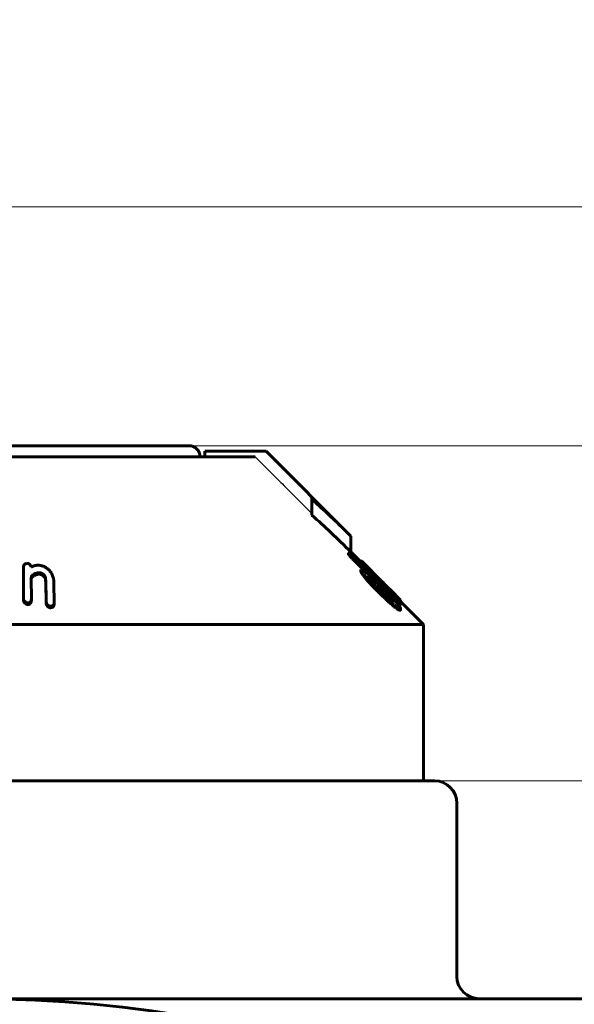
# Model space of a CAD drawing. Header units: millimetres. Extents: x 0 to 841, y 0 to 594.
# Tile 25 of 26: x 646 to 671, y 367 to 411. Entities that reach past the tile are written whole.
import ezdxf

# ---------------------------------------------------------------- set-up
doc = ezdxf.new("R2010")
doc.units = ezdxf.units.MM
for name, pattern in [('K5LT-1', [0]), ('K5LT_BASIC', [0]), ('K5LT_THIN', [0])]:
    doc.linetypes.add(name, pattern=pattern)
doc.layers.add('Системный слой', color=7, linetype='Continuous')
doc.layers.add('Системный слой (1)', color=7, linetype='Continuous', true_color=0x6c6c6c)
doc.styles.add('KDIMTEXTSTYLE', font='txt', dxfattribs={"width": 0.96, "oblique": 15, "height": 5})
doc.styles.add('KTEXTSTYLE', font='txt', dxfattribs={"width": 0.96, "height": 5})
doc.dimstyles.new('KDIMSTYLE (0.50)', dxfattribs={"dimtxt": 5, "dimasz": 1, "dimexe": 2, "dimexo": 0, "dimgap": 1, "dimtad": 1, "dimlfac": 2, "dimtxsty": 'KDIMTEXTSTYLE', "dimsah": 1, "dimcen": 0, "dimdle": 1, "dimadec": 0, "dimazin": 0, "dimtfac": 0.667, "dimtmove": 0, "dimatfit": 3, "dimfxl": 1, "dimtvp": 1, "dimtolj": 1, "dimtzin": 0, "dimarcsym": 0})

# ---------------------------------------------------------------- blocks, each defined once
blk = doc.blocks.new('U65')
at = {"layer": 'Системный слой (1)', "color": 150, "linetype": 'K5LT_BASIC', "lineweight": 60, "true_color": 0x0080ff}
for p, q in [((661.42, 386.635), (660.975, 387.081)), ((664.225, 383.831), (663.209, 384.846))]:
    blk.add_line(p, q, dxfattribs=at)
blk = doc.blocks.new('U70')
at = {"layer": 'Системный слой (1)', "color": 150, "linetype": 'K5LT_BASIC', "lineweight": 60, "true_color": 0x0080ff}
for p, q in [((646.663, 385.847), (646.669, 385.89)), ((646.669, 385.89), (646.685, 385.93)), ((646.685, 385.93), (646.718, 385.964))]:
    blk.add_line(p, q, dxfattribs=at)
blk = doc.blocks.new('U73')
at = {"layer": 'Системный слой (1)', "color": 150, "linetype": 'K5LT_BASIC', "lineweight": 60, "true_color": 0x0080ff}
for p, q in [((661.458, 386.668), (661.469, 386.656)), ((661.469, 386.656), (661.482, 386.644)), ((661.482, 386.644), (661.496, 386.63)), ((661.496, 386.63), (661.567, 386.559))]:
    blk.add_line(p, q, dxfattribs=at)
blk = doc.blocks.new('U74')
at = {"layer": 'Системный слой (1)', "color": 150, "linetype": 'K5LT_BASIC', "lineweight": 60, "true_color": 0x0080ff}
for p, q in [((662.981, 384.976), (663.096, 384.875)), ((663.096, 384.875), (663.18, 384.808)), ((663.18, 384.808), (663.209, 384.794))]:
    blk.add_line(p, q, dxfattribs=at)
blk = doc.blocks.new('U77')
at = {"layer": 'Системный слой (1)', "color": 150, "linetype": 'K5LT_BASIC', "lineweight": 60, "true_color": 0x0080ff}
for p, q in [((662.977, 385.147), (663.038, 385.087)), ((663.038, 385.087), (663.094, 385.031)), ((663.094, 385.031), (663.143, 384.983)), ((663.143, 384.983), (663.174, 384.952)), ((663.174, 384.952), (663.195, 384.93)), ((663.195, 384.93), (663.202, 384.922))]:
    blk.add_line(p, q, dxfattribs=at)
blk = doc.blocks.new('U78')
at = {"layer": 'Системный слой (1)', "color": 150, "linetype": 'K5LT_BASIC', "lineweight": 60, "true_color": 0x0080ff}
for p, q in [((661.066, 386.751), (661.274, 386.546)), ((661.274, 386.546), (661.483, 386.34)), ((661.483, 386.34), (661.691, 386.134)), ((661.954, 385.874), (662.202, 385.63)), ((662.202, 385.63), (662.449, 385.386)), ((662.449, 385.386), (662.696, 385.141)), ((662.965, 384.876), (663.016, 384.825))]:
    blk.add_line(p, q, dxfattribs=at)
blk = doc.blocks.new('U79')
at = {"layer": 'Системный слой (1)', "color": 150, "linetype": 'K5LT_BASIC', "lineweight": 60, "true_color": 0x0080ff}
for p, q in [((662.38, 385.746), (661.496, 386.63)), ((663.143, 384.983), (662.765, 385.361))]:
    blk.add_line(p, q, dxfattribs=at)
blk = doc.blocks.new('U80')
at = {"layer": 'Системный слой (1)', "color": 150, "linetype": 'K5LT_BASIC', "lineweight": 60, "true_color": 0x0080ff}
for p, q in [((662.447, 385.678), (662.482, 385.641)), ((662.482, 385.641), (662.538, 385.582)), ((662.538, 385.582), (662.636, 385.482))]:
    blk.add_line(p, q, dxfattribs=at)
blk = doc.blocks.new('U83')
at = {"layer": 'Системный слой (1)', "color": 150, "linetype": 'K5LT_BASIC', "lineweight": 60, "true_color": 0x0080ff}
for p, q in [((661.952, 386.171), (662.116, 386.008)), ((662.116, 386.008), (662.264, 385.861)), ((662.264, 385.861), (662.38, 385.746)), ((662.38, 385.746), (662.404, 385.722)), ((662.404, 385.722), (662.427, 385.699)), ((662.427, 385.699), (662.447, 385.678))]:
    blk.add_line(p, q, dxfattribs=at)
blk = doc.blocks.new('U84')
at = {"layer": 'Системный слой (1)', "color": 150, "linetype": 'K5LT_BASIC', "lineweight": 60, "true_color": 0x0080ff}
for p, q in [((661.502, 386.464), (661.559, 386.399)), ((661.559, 386.399), (661.621, 386.33)), ((661.621, 386.33), (661.688, 386.257))]:
    blk.add_line(p, q, dxfattribs=at)
blk = doc.blocks.new('U85')
at = {"layer": 'Системный слой (1)', "color": 150, "linetype": 'K5LT_BASIC', "lineweight": 60, "true_color": 0x0080ff}
for p, q in [((662.715, 385.016), (662.759, 384.965)), ((662.759, 384.965), (662.8, 384.915)), ((662.8, 384.915), (662.837, 384.869))]:
    blk.add_line(p, q, dxfattribs=at)
blk = doc.blocks.new('D10')
at = {"layer": 'Системный слой (1)'}
for points in [[(592.725, 401.859), (592.225, 402.517), (592.725, 403.175), (587.725, 402.517)], [(687.725, 401.859), (692.725, 402.517), (687.725, 403.175), (688.225, 402.517)]]:
    blk.add_hatch(color=7, dxfattribs=at).paths.add_polyline_path(points)
at = {"layer": 'Системный слой (1)', "color": 7, "linetype": 'K5LT_THIN', "lineweight": 18}
for p, q in [((587.725, 310.581), (587.725, 404.517)), ((692.725, 348.659), (692.725, 404.517)), ((587.725, 402.517), (592.725, 403.175)), ((592.725, 403.175), (592.225, 402.517)), ((688.225, 402.517), (687.725, 403.175)), ((687.725, 403.175), (692.725, 402.517)), ((592.725, 401.859), (587.725, 402.517)), ((692.725, 402.517), (587.725, 402.517)), ((592.225, 402.517), (592.725, 401.859)), ((692.725, 402.517), (687.725, 401.859)), ((687.725, 401.859), (688.225, 402.517))]:
    blk.add_line(p, q, dxfattribs=at)
blk.add_wipeout([(635.081, 403.517), (635.081, 410.899), (644.957, 410.899), (644.957, 403.517)]).dxf.layer = 'Системный слой (1)'
at = {"layer": 'Системный слой (1)', "color": 7, "insert": (635.081, 410.105), "char_height": 5, "attachment_point": 1, "style": 'KTEXTSTYLE'}
blk.add_mtext('\\fArial|b0|c204|p34;\\H5.0;\\W1.000;\\Q15;\\fGOST Type AU|b0|i0|c204|p34;\\Q15;\\W0.960;210', dxfattribs=at)
blk = doc.blocks.new('KDIMARROW_01')
at = {"layer": 'Системный слой'}
blk.add_hatch(color=0, dxfattribs=at).paths.add_polyline_path([(-5, -0.658), (0, 0), (-5, 0.658), (-4.5, 0)])
at = {"layer": 'Системный слой', "color": 0, "linetype": 'K5LT_THIN', "lineweight": 18}
for p, q in [((-4.5, 0), (-5, 0.658)), ((-5, 0.658), (0, 0)), ((0, 0), (-5, -0.658)), ((-5, -0.658), (-4.5, 0))]:
    blk.add_line(p, q, dxfattribs=at)
at = {"layer": 'Системный слой (1)', "color": 0, "linetype": 'K5LT_THIN', "lineweight": 18}
blk.add_line((644.225, 310.581), (643.725, 310.581), dxfattribs=at)
blk = doc.blocks.new('D14')
at = {"layer": 'Системный слой (1)'}
for points in [[(740.167, 371.831), (739.509, 376.831), (738.85, 371.831), (739.509, 372.331)], [(739.509, 249.331), (740.167, 254.331), (739.509, 253.831), (738.85, 254.331)]]:
    blk.add_hatch(color=7, dxfattribs=at).paths.add_polyline_path(points)
at = {"layer": 'Системный слой (1)', "color": 7, "linetype": 'K5LT_THIN', "lineweight": 18}
for p, q in [((649.551, 376.831), (741.509, 376.831)), ((738.85, 371.831), (739.509, 376.831)), ((739.509, 376.831), (740.167, 371.831)), ((739.509, 249.331), (739.509, 376.831)), ((739.509, 372.331), (738.85, 371.831)), ((740.167, 371.831), (739.509, 372.331)), ((739.509, 249.331), (738.85, 254.331)), ((738.85, 254.331), (739.509, 253.831)), ((739.509, 253.831), (740.167, 254.331)), ((740.167, 254.331), (739.509, 249.331)), ((676.883, 249.331), (741.509, 249.331))]:
    blk.add_line(p, q, dxfattribs=at)
blk.add_wipeout([(738.509, 307.805), (731.127, 307.805), (731.127, 317.934), (738.509, 317.934)]).dxf.layer = 'Системный слой (1)'
at = {"layer": 'Системный слой (1)', "color": 7, "insert": (731.921, 307.805), "char_height": 5, "attachment_point": 1, "rotation": 90, "style": 'KTEXTSTYLE'}
blk.add_mtext('\\fArial|b0|c204|p34;\\H5.0;\\W1.000;\\Q15;\\fGOST Type AU|b0|i0|c204|p34;\\Q15;\\W0.960;255', dxfattribs=at)
blk = doc.blocks.new('D15')
at = {"layer": 'Системный слой (1)'}
for points in [[(752.901, 386.831), (752.243, 391.831), (751.584, 386.831), (752.243, 387.331)], [(752.243, 249.331), (752.901, 254.331), (752.243, 253.831), (751.584, 254.331)]]:
    blk.add_hatch(color=7, dxfattribs=at).paths.add_polyline_path(points)
at = {"layer": 'Системный слой (1)', "color": 7, "linetype": 'K5LT_THIN', "lineweight": 18}
for p, q in [((648.996, 391.831), (754.243, 391.831)), ((751.584, 386.831), (752.243, 391.831)), ((752.243, 391.831), (752.901, 386.831)), ((752.243, 249.331), (752.243, 391.831)), ((752.243, 387.331), (751.584, 386.831)), ((752.901, 386.831), (752.243, 387.331)), ((752.243, 249.331), (751.584, 254.331)), ((751.584, 254.331), (752.243, 253.831)), ((752.243, 253.831), (752.901, 254.331)), ((752.901, 254.331), (752.243, 249.331)), ((673.967, 249.331), (754.243, 249.331))]:
    blk.add_line(p, q, dxfattribs=at)
blk.add_wipeout([(751.243, 315.107), (743.861, 315.107), (743.861, 325.617), (751.243, 325.617)]).dxf.layer = 'Системный слой (1)'
at = {"layer": 'Системный слой (1)', "color": 7, "insert": (744.655, 315.107), "char_height": 5, "attachment_point": 1, "rotation": 90, "style": 'KTEXTSTYLE'}
blk.add_mtext('\\fArial|b0|c204|p34;\\H5.0;\\W1.000;\\Q15;\\fGOST Type AU|b0|i0|c204|p34;\\Q15;\\W0.960;285', dxfattribs=at)

msp = doc.modelspace()

# ---------------------------------------------------------------- linework, layer by layer
at = {"layer": 'Системный слой (1)', "color": 150, "linetype": 'K5LT_BASIC', "lineweight": 60, "true_color": 0x0080ff}
for p, q in [((634.7246, 391.8306), (653.7246, 391.8306)), ((645.0996, 391.3306), (656.694, 391.3306)), ((654.4372, 391.3306), (654.4372, 391.5806)), ((657.1522, 391.5806), (654.4372, 391.5806)), ((657.1522, 391.5806), (657.1817, 391.5806)), ((660.9746, 387.7877), (657.1817, 391.5806)), ((659.2246, 389.436), (659.2246, 389.5122)), ((659.2246, 388.7289), (659.2246, 389.436)), ((660.9746, 387.0806), (660.9746, 387.7877)), ((660.8678, 386.9713), (660.8678, 387.0421)), ((646.4566, 386.5682), (646.5197, 386.5599)), ((661.4203, 386.5764), (661.4203, 386.6471)), ((661.4485, 386.6353), (661.4485, 386.6761)), ((661.4578, 386.6281), (661.4578, 386.6678)), ((661.5021, 386.4644), (661.5021, 386.5351)), ((661.5669, 386.5315), (661.5669, 386.5586)), ((646.3219, 384.9691), (646.3219, 386.4259)), ((646.663, 386.4171), (646.663, 386.407)), ((646.663, 386.407), (646.6818, 386.4044)), ((661.4288, 386.2721), (661.4288, 386.2934)), ((661.4288, 386.2014), (661.4288, 386.2721)), ((661.538, 386.0197), (661.538, 386.0905)), ((661.7886, 386.2666), (661.7886, 386.2915)), ((661.8534, 386.2562), (661.8534, 386.2698)), ((661.9523, 386.1709), (661.8534, 386.2698)), ((646.663, 385.9002), (646.6715, 384.9627)), ((646.7176, 385.9639), (646.7176, 386.0346)), ((647.2837, 385.9114), (647.2837, 385.9822)), ((647.6794, 385.6727), (647.6879, 384.7964)), ((661.7528, 385.9692), (661.7528, 385.9576)), ((661.7837, 385.8987), (661.7886, 385.8969)), ((661.7886, 385.8969), (661.7886, 385.9676)), ((661.8074, 386.0298), (661.8347, 386.0029)), ((661.9865, 385.7534), (661.9865, 385.8241)), ((662.3207, 385.794), (662.1041, 386.0095)), ((662.3292, 385.7851), (662.3736, 385.7412)), ((662.3736, 385.6613), (662.3736, 385.7259)), ((662.4469, 385.6678), (662.4469, 385.6784)), ((662.527, 385.5112), (662.527, 385.5712)), ((662.6362, 385.4887), (662.6362, 385.4891)), ((662.6362, 385.4771), (662.6362, 385.4887)), ((662.7897, 385.3211), (662.7897, 385.3333)), ((662.8408, 385.1153), (662.8408, 385.1745)), ((662.8681, 385.2085), (662.8681, 385.2017)), ((646.3219, 384.8984), (646.3219, 384.9691)), ((646.4294, 384.7439), (646.4294, 384.8146)), ((646.501, 384.7977), (646.4925, 384.7987)), ((646.501, 384.727), (646.4925, 384.728)), ((646.6715, 384.892), (646.6715, 384.9627)), ((647.3281, 384.8583), (647.3281, 385.0534)), ((647.3281, 384.7876), (647.3281, 384.8583)), ((647.6879, 384.7256), (647.6879, 384.7964)), ((662.6703, 385.1469), (662.6703, 385.1533)), ((662.6703, 385.0762), (662.6703, 385.1469)), ((662.7146, 385.0161), (662.7146, 385.0868)), ((662.8852, 384.8427), (662.8852, 384.8608)), ((662.9772, 385.128), (662.9772, 385.1472)), ((663.187, 384.6807), (663.187, 384.7514)), ((663.2024, 384.8791), (663.2024, 384.922)), ((663.2092, 384.7942), (663.2092, 384.865)), ((647.4986, 384.5826), (647.4986, 384.6533)), ((663.1103, 384.4897), (663.1103, 384.5604)), ((663.2007, 384.5621), (663.2007, 384.5445)), ((663.2007, 384.4738), (663.2007, 384.5445)), ((624.2246, 383.8306), (664.2246, 383.8306)), ((664.2246, 376.8306), (664.2246, 383.8306)), ((664.7246, 376.8306), (623.7246, 376.8306)), ((665.7246, 368.0806), (665.7246, 375.8306)), ((691.7246, 367.0806), (644.2246, 367.0806))]:
    msp.add_line(p, q, dxfattribs=at)
for centre, radius, start, end in [((653.7246, 391.3306), 0.5, 0, 90), ((644.0699, 368.0909), 18.6225, 80.59452, 80.90283), ((664.7246, 375.8306), 1, 0, 90), ((666.7246, 368.0806), 1, 180, 270), ((644.2246, 310.5806), 56.5, 285.64516, 254.35484)]:
    msp.add_arc(centre, radius, start, end, dxfattribs=at)
at = {"layer": 'Системный слой (1)', "color": 7, "linetype": 'K5LT-1'}
for points, knots in [([(656.694, 391.3306), (656.8538, 391.1711), (657.1929, 390.8328), (657.7081, 390.3188), (658.3918, 389.6365), (658.8963, 389.1329), (659.2246, 388.8051)], [0, 0, 0, 0, 1.2764085, 2.7073425, 4.1135239, 6.7363801, 6.7363801, 6.7363801, 6.7363801]), ([(659.2246, 389.5122), (658.6414, 390.0945), (657.9506, 390.784), (657.2597, 391.4733), (657.1522, 391.5806)], [0, 0, 0, 0, 1.6500225, 1.9540229, 1.9540229, 1.9540229, 1.9540229])]:
    msp.add_open_spline(points, degree=3, knots=knots, dxfattribs=at)
at = {"layer": 'Системный слой (1)', "color": 150, "linetype": 'K5LT_BASIC', "lineweight": 60, "true_color": 0x0080ff}
for points, knots in [([(660.9746, 387.7877), (660.7089, 388.0535), (660.2124, 388.5383), (659.6258, 389.0808), (659.3076, 389.3632), (659.2246, 389.436)], [0, 0, 0, 0, 2.7855029, 5.1645786, 6, 6, 6, 6]), ([(659.2246, 388.7289), (659.5174, 388.472), (660.1063, 387.9341), (660.6836, 387.3716), (660.9746, 387.0806)], [0, 0, 0, 0, 2.4574207, 5, 5, 5, 5]), ([(661.0383, 386.8998), (661.0222, 386.9157), (660.9956, 386.9417), (660.9668, 386.9686), (660.9449, 386.9886), (660.9267, 387.0045), (660.9073, 387.0203), (660.8939, 387.0301), (660.8781, 387.0401), (660.8711, 387.0423), (660.8678, 387.0421)], [0, 0, 0, 0, 2.4102427, 3.8586842, 4.27346, 5.7551801, 6.7459342, 7.7881906, 8.643919, 11, 11, 11, 11]), ([(660.8678, 387.0421), (660.8696, 387.0384), (660.8735, 387.0318), (660.8814, 387.0204), (660.8899, 387.0089), (660.9032, 386.9925), (660.9227, 386.9698), (660.9475, 386.9424), (660.9744, 386.914), (660.9991, 386.8885), (661.0291, 386.858), (661.0509, 386.8363), (661.0656, 386.8219)], [0, 0, 0, 0, 1.3669443, 2.0360384, 2.8550413, 3.8968097, 5.2304335, 6.8163858, 8.315983, 9.6602804, 10.7509618, 13, 13, 13, 13]), ([(660.8678, 386.9713), (660.8696, 386.9676), (660.8735, 386.9611), (660.8814, 386.9497), (660.8899, 386.9382), (660.9032, 386.9218), (660.9227, 386.8991), (660.9475, 386.8717), (660.9744, 386.8433), (660.9991, 386.8178), (661.0291, 386.7873), (661.0509, 386.7656), (661.0656, 386.7512)], [0, 0, 0, 0, 1.3669443, 2.0360384, 2.8550413, 3.8968097, 5.2304335, 6.8163858, 8.315983, 9.6602804, 10.7509618, 13, 13, 13, 13]), ([(646.4566, 386.5682), (646.4416, 386.5637), (646.4174, 386.5548), (646.3864, 386.5383), (646.363, 386.5209), (646.3453, 386.5014), (646.334, 386.4826), (646.3244, 386.4581), (646.3219, 386.4392), (646.3219, 386.4259)], [0, 0, 0, 0, 1.8987864, 3.1765227, 4.536252, 5.880962, 6.9823516, 7.873221, 10, 10, 10, 10]), ([(646.663, 386.4171), (646.6599, 386.4239), (646.6526, 386.4393), (646.6397, 386.4631), (646.6243, 386.4871), (646.6087, 386.507), (646.5939, 386.5224), (646.5797, 386.5346), (646.5644, 386.5449), (646.5487, 386.5526), (646.5337, 386.5575), (646.5243, 386.5593), (646.5197, 386.5599)], [0, 0, 0, 0, 1.538204, 3.5097981, 5.4598122, 7.1784757, 8.3489247, 9.4247727, 10.4931318, 11.5068311, 12.2817267, 13, 13, 13, 13]), ([(647.0143, 386.4792), (646.9895, 386.4831), (646.9441, 386.4856), (646.8847, 386.4791), (646.8446, 386.4702), (646.799, 386.4573), (646.746, 386.4372), (646.7024, 386.4156), (646.6818, 386.4044)], [0, 0, 0, 0, 1.7978939, 3.2920656, 4.4413558, 4.9525701, 7.0074752, 9, 9, 9, 9]), ([(662.1041, 386.0095), (662.0544, 386.0586), (661.9763, 386.1358), (661.8651, 386.2449), (661.7765, 386.3314), (661.6882, 386.4168), (661.6214, 386.4805), (661.5516, 386.5461), (661.4994, 386.5935), (661.4606, 386.6262), (661.4382, 386.6432), (661.4235, 386.6516), (661.4203, 386.6497), (661.4203, 386.6471)], [0, 0, 0, 0, 2.3041994, 3.5732845, 5.1408895, 6.4992998, 7.9175748, 8.598739, 10.4146974, 11.2459743, 11.9662883, 12.9834048, 14, 14, 14, 14]), ([(661.4203, 386.6471), (661.4203, 386.6443), (661.4252, 386.6338), (661.4503, 386.5984), (661.4807, 386.5609), (661.5021, 386.5351)], [0, 0, 0, 0, 1.6396316, 3.2938107, 6, 6, 6, 6]), ([(661.4203, 386.5764), (661.4203, 386.5736), (661.4252, 386.5631), (661.4503, 386.5277), (661.4807, 386.4901), (661.5021, 386.4644)], [0, 0, 0, 0, 1.6396316, 3.2938107, 6, 6, 6, 6]), ([(661.4485, 386.6761), (661.4485, 386.6763), (661.4488, 386.6762), (661.45, 386.6752), (661.4524, 386.6731), (661.4557, 386.6699), (661.4578, 386.6678)], [0, 0, 0, 0, 1.9138306, 3.0814677, 5.1334313, 7, 7, 7, 7]), ([(661.5021, 386.5351), (661.5378, 386.4942), (661.5993, 386.4249), (661.6997, 386.3147), (661.7943, 386.213), (661.8804, 386.1223), (662.0005, 385.9976), (662.1252, 385.8707), (662.2361, 385.7599), (662.2747, 385.7216)], [0, 0, 0, 0, 1.8605448, 2.9454116, 4.2951054, 5.6218828, 6.1757921, 8.6693788, 10, 10, 10, 10]), ([(661.5669, 386.5586), (661.5904, 386.5349), (661.6404, 386.4843), (661.7252, 386.3988), (661.7968, 386.3267), (661.8401, 386.2832), (661.8534, 386.2698)], [0, 0, 0, 0, 2.1452804, 4.1282448, 6.1211438, 7, 7, 7, 7]), ([(646.7176, 386.0346), (646.7408, 386.0513), (646.7797, 386.0767), (646.8337, 386.1046), (646.8688, 386.1194), (646.9001, 386.1303), (646.9333, 386.1396), (646.9738, 386.1465), (647.0163, 386.1484), (647.0441, 386.1461), (647.0586, 386.1438)], [0, 0, 0, 0, 2.8536107, 4.5038818, 5.7227521, 6.3411645, 7.4798588, 8.7429384, 9.8186248, 11, 11, 11, 11]), ([(646.7176, 385.9639), (646.7408, 385.9806), (646.7797, 386.006), (646.8337, 386.0339), (646.8688, 386.0487), (646.9001, 386.0596), (646.9333, 386.0689), (646.9738, 386.0758), (647.0163, 386.0777), (647.0441, 386.0754), (647.0586, 386.0731)], [0, 0, 0, 0, 2.8536107, 4.5038818, 5.7227521, 6.3411645, 7.4798588, 8.7429384, 9.8186248, 11, 11, 11, 11]), ([(647.0586, 386.1438), (647.0706, 386.1419), (647.0895, 386.1379), (647.1145, 386.1305), (647.1357, 386.1226), (647.1604, 386.1111), (647.1905, 386.093), (647.2213, 386.0677), (647.2468, 386.0397), (647.2675, 386.0111), (647.2784, 385.9924), (647.2837, 385.9822)], [0, 0, 0, 0, 1.3544825, 2.1592933, 2.9373344, 3.9324359, 5.3195824, 7.1244766, 8.9224728, 10.3295762, 12, 12, 12, 12]), ([(647.0586, 386.0731), (647.0706, 386.0712), (647.0895, 386.0672), (647.1145, 386.0598), (647.1357, 386.0519), (647.1604, 386.0404), (647.1905, 386.0223), (647.2213, 385.997), (647.2468, 385.969), (647.2675, 385.9403), (647.2784, 385.9217), (647.2837, 385.9114)], [0, 0, 0, 0, 1.3544825, 2.1592933, 2.9373344, 3.9324359, 5.3195824, 7.1244766, 8.9224728, 10.3295762, 12, 12, 12, 12]), ([(647.5719, 386.1351), (647.5462, 386.1691), (647.5071, 386.217), (647.4467, 386.2795), (647.403, 386.3194), (647.3602, 386.3531), (647.3232, 386.3789), (647.2851, 386.4021), (647.2375, 386.4264), (647.1799, 386.4487), (647.136, 386.4593), (647.1132, 386.463)], [0, 0, 0, 0, 2.9600325, 4.1601602, 5.6963876, 6.7640648, 7.5731783, 8.4583092, 9.4545203, 10.7064716, 12, 12, 12, 12]), ([(647.6794, 385.6727), (647.6794, 385.7178), (647.675, 385.7893), (647.6586, 385.8871), (647.6313, 385.9965), (647.5993, 386.0791), (647.5719, 386.1351)], [0, 0, 0, 0, 2.0575993, 3.2374437, 4.4149882, 7, 7, 7, 7]), ([(661.5465, 386.2458), (661.5363, 386.2528), (661.5159, 386.2662), (661.4885, 386.2819), (661.4619, 386.2939), (661.4413, 386.2984), (661.432, 386.2957), (661.4288, 386.2934)], [0, 0, 0, 0, 1.3186597, 2.7736941, 4.2539563, 6.2866162, 8, 8, 8, 8]), ([(661.4288, 386.2721), (661.4288, 386.265), (661.4352, 386.2463), (661.4541, 386.2122), (661.4752, 386.1789), (661.5018, 386.1399), (661.5241, 386.1092), (661.538, 386.0905)], [0, 0, 0, 0, 1.9827356, 3.5761928, 4.7544737, 6.0622076, 8, 8, 8, 8]), ([(661.4288, 386.2014), (661.4288, 386.1943), (661.4352, 386.1756), (661.4541, 386.1415), (661.4752, 386.1082), (661.5018, 386.0692), (661.5241, 386.0385), (661.538, 386.0197)], [0, 0, 0, 0, 1.9827356, 3.5761928, 4.7544737, 6.0622076, 8, 8, 8, 8]), ([(661.538, 386.0905), (661.567, 386.0533), (661.6273, 385.978), (661.7247, 385.8623), (661.824, 385.7497), (661.9218, 385.6431), (662.0211, 385.5383), (662.1377, 385.4192), (662.2242, 385.3338), (662.2747, 385.2849)], [0, 0, 0, 0, 1.5432266, 3.0319988, 4.4387895, 5.7176422, 6.9075613, 8.2131176, 10, 10, 10, 10]), ([(661.8074, 386.0298), (661.7899, 386.0469), (661.7608, 386.0742), (661.7217, 386.1084), (661.6777, 386.1455), (661.6329, 386.1812), (661.5856, 386.2172), (661.5596, 386.2363), (661.5465, 386.2458)], [0, 0, 0, 0, 1.5841311, 2.666265, 3.6956876, 5.9583762, 7.4277837, 9, 9, 9, 9]), ([(661.7886, 386.2915), (661.7802, 386.2984), (661.7703, 386.3063), (661.7571, 386.3153), (661.7528, 386.317), (661.7528, 386.3149)], [0, 0, 0, 0, 2.5325758, 3.315467, 6, 6, 6, 6]), ([(662.1041, 385.9315), (662.0713, 385.9653), (662.009, 386.0296), (661.9384, 386.1035), (661.8853, 386.1599), (661.8507, 386.1972), (661.8196, 386.2313), (661.7942, 386.26), (661.7763, 386.281), (661.7632, 386.2974), (661.755, 386.3088), (661.7528, 386.3136), (661.7528, 386.3149)], [0, 0, 0, 0, 2.7811699, 5.2659846, 6.201487, 7.685424, 8.6266097, 9.4971986, 10.6965239, 11.1940543, 12.0346832, 13, 13, 13, 13]), ([(662.3736, 385.7259), (662.3256, 385.7738), (662.2409, 385.8582), (662.1386, 385.9591), (662.0707, 386.0256), (662.0247, 386.0703), (661.9812, 386.1124), (661.9259, 386.1654), (661.8572, 386.23), (661.8108, 386.2721), (661.7886, 386.2915)], [0, 0, 0, 0, 2.5149734, 4.4020607, 5.360005, 6.1275555, 6.8813765, 7.7551929, 9.2497378, 11, 11, 11, 11]), ([(646.663, 385.9002), (646.663, 385.9141), (646.6643, 385.9371), (646.6707, 385.9679), (646.6832, 386.0009), (646.7004, 386.0232), (646.7176, 386.0346)], [0, 0, 0, 0, 1.9951227, 3.2817812, 4.5130317, 7, 7, 7, 7]), ([(647.2837, 385.9822), (647.2845, 385.982), (647.2855, 385.9815), (647.2867, 385.9807), (647.2875, 385.9798), (647.2886, 385.9785), (647.29, 385.9763), (647.2919, 385.9725), (647.2942, 385.966), (647.2969, 385.9563), (647.2997, 385.9433), (647.3024, 385.9269), (647.3054, 385.9043), (647.3087, 385.874), (647.3119, 385.8348), (647.3153, 385.7825), (647.319, 385.7067), (647.3224, 385.604), (647.325, 385.4857), (647.3266, 385.3709), (647.3278, 385.2279), (647.3281, 385.1241), (647.3281, 385.0534)], [0, 0, 0, 0, 0.041405, 0.0590229, 0.0825265, 0.1156433, 0.1665035, 0.2520173, 0.4052275, 0.6450512, 0.9691611, 1.3706123, 1.8547338, 2.6331064, 3.6120354, 4.7576647, 6.5001024, 9.2266544, 12.3751679, 15.2858702, 17.7458195, 23, 23, 23, 23]), ([(647.2837, 385.9114), (647.2845, 385.9113), (647.2855, 385.9108), (647.2867, 385.9099), (647.2875, 385.9091), (647.2886, 385.9078), (647.29, 385.9056), (647.2919, 385.9017), (647.2942, 385.8953), (647.2969, 385.8856), (647.2997, 385.8726), (647.3024, 385.8562), (647.3054, 385.8336), (647.3087, 385.8033), (647.3119, 385.764), (647.3153, 385.7118), (647.319, 385.636), (647.3224, 385.5333), (647.325, 385.4149), (647.3266, 385.3002), (647.3278, 385.1572), (647.3281, 385.0534), (647.3281, 384.9827)], [0, 0, 0, 0, 0.041405, 0.0590229, 0.0825265, 0.1156433, 0.1665035, 0.2520173, 0.4052275, 0.6450512, 0.9691611, 1.3706123, 1.8547338, 2.6331064, 3.6120354, 4.7576647, 6.5001024, 9.2266544, 12.3751679, 15.2858702, 17.7458195, 23, 23, 23, 23]), ([(661.538, 386.0197), (661.567, 385.9826), (661.6273, 385.9073), (661.7247, 385.7916), (661.824, 385.679), (661.9218, 385.5724), (662.0211, 385.4676), (662.1377, 385.3485), (662.2242, 385.2631), (662.2747, 385.2142)], [0, 0, 0, 0, 1.5432266, 3.0319988, 4.4387895, 5.7176422, 6.9075613, 8.2131176, 10, 10, 10, 10]), ([(661.7528, 385.9692), (661.7528, 385.971), (661.7542, 385.9739), (661.7594, 385.9753), (661.769, 385.9743), (661.7793, 385.9711), (661.7869, 385.9683), (661.7886, 385.9676)], [0, 0, 0, 0, 1.2906619, 2.9090602, 4.554237, 7.2384572, 8, 8, 8, 8]), ([(662.2559, 385.3837), (662.2164, 385.4237), (662.1543, 385.487), (662.0655, 385.5791), (661.9942, 385.6545), (661.9272, 385.7272), (661.8735, 385.7876), (661.8309, 385.8377), (661.8012, 385.8748), (661.7805, 385.903), (661.7664, 385.9241), (661.7556, 385.9439), (661.7528, 385.9536), (661.7528, 385.9576)], [0, 0, 0, 0, 2.6690982, 4.1568913, 6.0138288, 7.6328613, 9.0059634, 10.1002192, 11.1667572, 11.7789951, 12.4323095, 13.1228865, 14, 14, 14, 14]), ([(661.7886, 385.9676), (661.809, 385.9518), (661.8405, 385.9273), (661.8812, 385.8962), (661.9095, 385.8747), (661.9302, 385.8594), (661.9466, 385.8474), (661.9579, 385.8394), (661.967, 385.8333), (661.9734, 385.8292), (661.9785, 385.8261), (661.9833, 385.8237), (661.986, 385.823), (661.9865, 385.8238), (661.9865, 385.8241)], [0, 0, 0, 0, 4.137078, 6.3246857, 8.3044539, 10.0802216, 10.8113081, 12.0088777, 12.7070511, 13.085148, 13.6989956, 14.18806, 14.7431517, 15, 15, 15, 15]), ([(661.7886, 385.8969), (661.809, 385.881), (661.8405, 385.8566), (661.8812, 385.8254), (661.9095, 385.804), (661.9302, 385.7887), (661.9466, 385.7767), (661.9579, 385.7687), (661.967, 385.7626), (661.9734, 385.7585), (661.9785, 385.7554), (661.9833, 385.753), (661.986, 385.7523), (661.9865, 385.753), (661.9865, 385.7534)], [0, 0, 0, 0, 4.137078, 6.3246857, 8.3044539, 10.0802216, 10.8113081, 12.0088777, 12.7070511, 13.085148, 13.6989956, 14.18806, 14.7431517, 15, 15, 15, 15]), ([(661.9865, 385.8241), (661.9839, 385.8304), (661.9773, 385.8428), (661.9643, 385.8612), (661.9551, 385.8733), (661.9471, 385.8833), (661.9315, 385.902), (661.9085, 385.9276), (661.8742, 385.9635), (661.8498, 385.9881), (661.8347, 386.0029)], [0, 0, 0, 0, 2.3056784, 3.6848761, 4.0804537, 4.6848308, 5.5375168, 7.320978, 8.7345107, 11, 11, 11, 11]), ([(662.1041, 385.9315), (662.1301, 385.9047), (662.1865, 385.8473), (662.2443, 385.7895), (662.2747, 385.7593)], [0, 0, 0, 0, 2.3621305, 5, 5, 5, 5]), ([(662.2747, 385.7593), (662.3171, 385.717), (662.3739, 385.6608), (662.4736, 385.5629), (662.5368, 385.5015), (662.62, 385.4218), (662.6788, 385.3661), (662.7344, 385.3149), (662.7704, 385.2824), (662.7995, 385.2567), (662.8265, 385.2337), (662.8501, 385.2146), (662.8622, 385.2057), (662.8681, 385.2017)], [0, 0, 0, 0, 2.6385266, 3.4638838, 6.0906187, 6.5248976, 8.6683362, 9.8363143, 10.3492427, 11.3339122, 12.179061, 12.8853346, 14, 14, 14, 14]), ([(662.2747, 385.7216), (662.317, 385.6796), (662.405, 385.5926), (662.5182, 385.4821), (662.6659, 385.3394), (662.7669, 385.2435), (662.8408, 385.1745)], [0, 0, 0, 0, 1.5597279, 3.2306691, 4.1534661, 7, 7, 7, 7]), ([(662.3292, 385.7851), (662.3292, 385.7852), (662.329, 385.7855), (662.3278, 385.7868), (662.3259, 385.7888), (662.3233, 385.7914), (662.3215, 385.7932), (662.3207, 385.794)], [0, 0, 0, 0, 2.0348905, 3.1256634, 4.6975794, 6.4213497, 8, 8, 8, 8]), ([(663.0489, 385.0534), (662.9755, 385.1302), (662.8528, 385.2569), (662.6258, 385.4881), (662.4743, 385.6405), (662.3736, 385.7412)], [0, 0, 0, 0, 2.2282011, 3.502597, 6, 6, 6, 6]), ([(662.527, 385.5712), (662.5027, 385.5957), (662.469, 385.6296), (662.4257, 385.6732), (662.4013, 385.6978), (662.3838, 385.7155), (662.376, 385.7234), (662.3736, 385.7259)], [0, 0, 0, 0, 3.7984753, 5.2436206, 6.7639567, 7.6061445, 8, 8, 8, 8]), ([(662.2747, 385.2849), (662.3347, 385.2267), (662.4152, 385.1495), (662.5419, 385.0306), (662.6342, 384.9458), (662.7592, 384.8341), (662.8728, 384.7367), (662.9701, 384.6593), (663.0453, 384.6031), (663.0855, 384.5758), (663.1103, 384.5604)], [0, 0, 0, 0, 2.2908973, 3.0139714, 4.719608, 5.7258054, 7.7030106, 9.032775, 9.6502992, 11, 11, 11, 11]), ([(662.2747, 385.2142), (662.3366, 385.1541), (662.4258, 385.0686), (662.5576, 384.9454), (662.6367, 384.873), (662.7377, 384.7826), (662.8047, 384.7242), (662.8965, 384.6474), (662.9693, 384.5888), (663.0503, 384.5288), (663.0925, 384.5007), (663.1103, 384.4897)], [0, 0, 0, 0, 2.5702277, 3.6436061, 5.3584354, 5.7913784, 7.7679109, 8.1140731, 9.6779108, 10.9372156, 12, 12, 12, 12]), ([(662.8852, 384.8427), (662.8768, 384.8464), (662.8631, 384.8534), (662.8369, 384.869), (662.8089, 384.8874), (662.7701, 384.9155), (662.7233, 384.952), (662.6664, 384.999), (662.6154, 385.0432), (662.5632, 385.0898), (662.4915, 385.1551), (662.4089, 385.2331), (662.3486, 385.2915), (662.3292, 385.3103)], [0, 0, 0, 0, 1.1558257, 1.7019377, 2.780811, 3.7857737, 4.938295, 6.3585252, 7.8481766, 8.4394799, 9.9059954, 12.6784425, 14, 14, 14, 14]), ([(662.8681, 385.2085), (662.8681, 385.2093), (662.8669, 385.2118), (662.8629, 385.2175), (662.8553, 385.2272), (662.8422, 385.2424), (662.8242, 385.2624), (662.8037, 385.2846), (662.7817, 385.3081), (662.7485, 385.3431), (662.7077, 385.3857), (662.6497, 385.4457), (662.5886, 385.5083), (662.5466, 385.5512), (662.527, 385.5712)], [0, 0, 0, 0, 0.8202045, 1.2669734, 1.7505285, 3.1119764, 3.8586354, 4.5756639, 5.99377, 6.6560722, 8.5592063, 10.6345246, 12.9752556, 15, 15, 15, 15]), ([(662.7897, 385.3363), (662.775, 385.3509), (662.7522, 385.3737), (662.7203, 385.4056), (662.6963, 385.4296), (662.6751, 385.4507), (662.6605, 385.4652), (662.6514, 385.4742), (662.6457, 385.4799), (662.6417, 385.4838), (662.6387, 385.4867), (662.6367, 385.4887), (662.6362, 385.4891), (662.6362, 385.4891)], [0, 0, 0, 0, 3.4597951, 5.3166831, 7.5495423, 9.3427265, 10.7523367, 11.5382521, 12.0946666, 12.6683299, 13.0593394, 13.531377, 14, 14, 14, 14]), ([(662.6362, 385.4887), (662.6362, 385.4886), (662.6372, 385.4875), (662.641, 385.4834), (662.6458, 385.4785), (662.6524, 385.4717), (662.661, 385.463), (662.6714, 385.4524), (662.6834, 385.4403), (662.7009, 385.4226), (662.7257, 385.3976), (662.7571, 385.366), (662.7791, 385.3439), (662.7897, 385.3333)], [0, 0, 0, 0, 1.1271996, 1.7666229, 2.4765777, 3.2525262, 4.0949135, 5.0319891, 6.0417746, 7.0629034, 9.2102545, 11.6873377, 14, 14, 14, 14]), ([(662.7897, 385.3333), (662.8044, 385.3185), (662.8243, 385.2988), (662.8632, 385.2602), (662.8989, 385.2248), (662.9413, 385.1828), (662.965, 385.1593), (662.9772, 385.1472)], [0, 0, 0, 0, 1.7477819, 2.3941304, 4.7940743, 6.3250512, 8, 8, 8, 8]), ([(662.8408, 385.1745), (662.8854, 385.1335), (662.9567, 385.0686), (663.0367, 384.9973), (663.0912, 384.9499), (663.1289, 384.9181), (663.1619, 384.8916), (663.1847, 384.8744), (663.2009, 384.8643), (663.208, 384.8621), (663.2092, 384.8638), (663.2092, 384.865)], [0, 0, 0, 0, 2.934506, 4.7358248, 5.8206361, 7.2652335, 8.1050601, 9.3216252, 10.3205748, 11.3338184, 12, 12, 12, 12]), ([(646.3219, 384.9691), (646.3219, 384.9601), (646.3239, 384.945), (646.3307, 384.9251), (646.3387, 384.9086), (646.3519, 384.8877), (646.3768, 384.858), (646.4057, 384.8326), (646.4255, 384.8174), (646.4294, 384.8146)], [0, 0, 0, 0, 1.5643585, 2.6386268, 3.5063034, 4.5480887, 6.5199362, 9.3375847, 10, 10, 10, 10]), ([(646.3219, 384.8984), (646.3219, 384.8894), (646.3239, 384.8743), (646.3307, 384.8544), (646.3387, 384.8379), (646.3519, 384.817), (646.3768, 384.7873), (646.4057, 384.7619), (646.4255, 384.7467), (646.4294, 384.7439)], [0, 0, 0, 0, 1.5643585, 2.6386268, 3.5063034, 4.5480887, 6.5199362, 9.3375847, 10, 10, 10, 10]), ([(646.4294, 384.8146), (646.4324, 384.8128), (646.4384, 384.8102), (646.4486, 384.8068), (646.4596, 384.804), (646.4746, 384.8011), (646.4856, 384.7995), (646.4925, 384.7987)], [0, 0, 0, 0, 1.3670092, 2.4575582, 3.9934341, 5.4889309, 8, 8, 8, 8]), ([(646.4294, 384.7439), (646.4324, 384.7421), (646.4384, 384.7395), (646.4486, 384.736), (646.4596, 384.7333), (646.4746, 384.7304), (646.4856, 384.7288), (646.4925, 384.728)], [0, 0, 0, 0, 1.3670095, 2.4575587, 3.9934348, 5.4889316, 8, 8, 8, 8]), ([(646.501, 384.7977), (646.5134, 384.7962), (646.5307, 384.7954), (646.551, 384.7972), (646.5639, 384.7994), (646.578, 384.8031), (646.5941, 384.8096), (646.6104, 384.8196), (646.6254, 384.833), (646.6378, 384.8486), (646.6493, 384.8684), (646.6595, 384.8938), (646.6675, 384.9264), (646.6705, 384.9503), (646.6715, 384.9627)], [0, 0, 0, 0, 1.6549441, 2.2543459, 2.7337025, 3.436882, 4.2900586, 5.2785749, 6.4015366, 7.5979099, 8.7482198, 10.5068774, 12.6518446, 15, 15, 15, 15]), ([(646.501, 384.727), (646.5134, 384.7255), (646.5307, 384.7247), (646.551, 384.7265), (646.5639, 384.7287), (646.578, 384.7324), (646.5941, 384.7389), (646.6104, 384.7489), (646.6254, 384.7623), (646.6378, 384.7779), (646.6493, 384.7977), (646.6595, 384.8231), (646.6675, 384.8557), (646.6705, 384.8796), (646.6715, 384.892)], [0, 0, 0, 0, 1.6549441, 2.2543459, 2.7337025, 3.436882, 4.2900586, 5.2785749, 6.4015366, 7.5979099, 8.7482197, 10.5068774, 12.6518446, 15, 15, 15, 15]), ([(647.3281, 384.8583), (647.3328, 384.8385), (647.3421, 384.8069), (647.3584, 384.769), (647.3727, 384.7427), (647.3865, 384.7223), (647.4054, 384.7005), (647.4247, 384.6837), (647.4457, 384.6709), (647.4633, 384.6627), (647.4808, 384.6569), (647.4934, 384.6542), (647.4986, 384.6533)], [0, 0, 0, 0, 3.2094605, 5.0760394, 6.1997752, 7.5972616, 8.5547161, 10.1208004, 10.8857148, 11.538936, 12.4049724, 13, 13, 13, 13]), ([(647.3281, 384.7876), (647.3328, 384.7678), (647.3421, 384.7362), (647.3584, 384.6983), (647.3727, 384.672), (647.3865, 384.6516), (647.4054, 384.6298), (647.4247, 384.613), (647.4457, 384.6002), (647.4633, 384.592), (647.4808, 384.5862), (647.4934, 384.5835), (647.4986, 384.5826)], [0, 0, 0, 0, 3.2094605, 5.0760394, 6.1997752, 7.5972616, 8.5547161, 10.1208004, 10.8857148, 11.538936, 12.4049724, 13, 13, 13, 13]), ([(647.4986, 384.6533), (647.523, 384.6522), (647.5532, 384.6531), (647.5855, 384.6597), (647.6012, 384.664), (647.6186, 384.6708), (647.6368, 384.681), (647.6524, 384.6939), (647.6639, 384.7077), (647.6757, 384.7271), (647.6857, 384.7563), (647.6879, 384.7821), (647.6879, 384.7964)], [0, 0, 0, 0, 2.8866697, 3.4912865, 4.0825287, 4.9472337, 5.9379696, 6.9658105, 7.9149037, 8.7296722, 10.6223458, 13, 13, 13, 13]), ([(647.4986, 384.5826), (647.523, 384.5815), (647.5532, 384.5824), (647.5855, 384.589), (647.6012, 384.5933), (647.6186, 384.6), (647.6368, 384.6103), (647.6524, 384.6232), (647.6639, 384.637), (647.6757, 384.6564), (647.6857, 384.6856), (647.6879, 384.7114), (647.6879, 384.7256)], [0, 0, 0, 0, 2.8866697, 3.4912865, 4.0825287, 4.9472337, 5.9379696, 6.9658105, 7.9149037, 8.7296722, 10.6223458, 13, 13, 13, 13]), ([(662.8238, 385.0272), (662.8074, 385.0426), (662.7797, 385.0686), (662.7484, 385.0971), (662.7265, 385.1163), (662.7126, 385.1282), (662.7002, 385.1382), (662.6915, 385.1449), (662.6837, 385.1504), (662.678, 385.1538), (662.6742, 385.1554), (662.6711, 385.1558), (662.6703, 385.1546), (662.6703, 385.1533)], [0, 0, 0, 0, 3.5837399, 5.9447993, 6.9197827, 8.5311968, 9.2089678, 10.0579739, 10.8999261, 11.6508162, 12.2841271, 12.8606717, 14, 14, 14, 14]), ([(662.6703, 385.1469), (662.6703, 385.146), (662.6714, 385.1432), (662.6745, 385.1383), (662.6784, 385.1325), (662.6832, 385.1259), (662.6949, 385.1108), (662.706, 385.0971), (662.7146, 385.0868)], [0, 0, 0, 0, 1.1083698, 2.2099836, 2.735761, 3.8938785, 5.1617427, 9, 9, 9, 9]), ([(662.6703, 385.0762), (662.6703, 385.0753), (662.6714, 385.0725), (662.6745, 385.0676), (662.6784, 385.0618), (662.6832, 385.0552), (662.6949, 385.04), (662.706, 385.0264), (662.7146, 385.0161)], [0, 0, 0, 0, 1.1083698, 2.2099836, 2.735761, 3.8938785, 5.1617426, 9, 9, 9, 9]), ([(662.7146, 385.0868), (662.7414, 385.0562), (662.7782, 385.0133), (662.8149, 384.9684), (662.8392, 384.9375), (662.8622, 384.9068), (662.8809, 384.8768), (662.8852, 384.8647), (662.8852, 384.8608)], [0, 0, 0, 0, 2.9595535, 4.1758604, 4.6964477, 6.3393978, 7.7653693, 9, 9, 9, 9]), ([(663.0745, 384.7477), (663.0486, 384.7787), (663.0088, 384.8257), (662.9566, 384.8852), (662.921, 384.925), (662.8838, 384.9656), (662.8507, 385.0003), (662.8291, 385.022), (662.8238, 385.0272)], [0, 0, 0, 0, 3.257332, 4.7725568, 5.8542636, 7.0655238, 8.5320961, 9, 9, 9, 9]), ([(663.0165, 384.8954), (663.0328, 384.8793), (663.0579, 384.8549), (663.0851, 384.8294), (663.1037, 384.8124), (663.1188, 384.799), (663.1346, 384.7856), (663.1466, 384.7759), (663.1577, 384.7674), (663.1673, 384.7608), (663.1785, 384.754), (663.1841, 384.7519), (663.187, 384.7514)], [0, 0, 0, 0, 2.8996971, 4.3084708, 4.7876762, 6.2629325, 7.1095845, 7.9840101, 8.9241417, 9.9126023, 10.8380079, 13, 13, 13, 13]), ([(663.0165, 384.8247), (663.0328, 384.8086), (663.0579, 384.7841), (663.0851, 384.7587), (663.1037, 384.7417), (663.1188, 384.7283), (663.1346, 384.7149), (663.1466, 384.7052), (663.1577, 384.6967), (663.1673, 384.6901), (663.1785, 384.6833), (663.1841, 384.6811), (663.187, 384.6807)], [0, 0, 0, 0, 2.8996971, 4.3084708, 4.7876762, 6.2629325, 7.1095845, 7.9840101, 8.9241417, 9.9126023, 10.8380079, 13, 13, 13, 13]), ([(663.187, 384.7514), (663.187, 384.7522), (663.1865, 384.7541), (663.1844, 384.758), (663.1815, 384.7625), (663.1765, 384.7695), (663.1681, 384.78), (663.1557, 384.7945), (663.1403, 384.8118), (663.1206, 384.8334), (663.0944, 384.8613), (663.0642, 384.8928), (663.0427, 384.9149), (663.0335, 384.9243)], [0, 0, 0, 0, 0.8974917, 1.3756792, 1.9859866, 2.7520259, 3.7362646, 4.9620761, 6.3224239, 7.632467, 9.5729872, 12.1044781, 14, 14, 14, 14]), ([(663.2092, 384.865), (663.2092, 384.8669), (663.207, 384.8723), (663.1989, 384.8844), (663.1879, 384.8989), (663.1668, 384.9244), (663.1237, 384.9733), (663.0776, 385.0229), (663.0489, 385.0534)], [0, 0, 0, 0, 1.3604554, 2.232534, 3.0692805, 4.1775433, 6.2173805, 9, 9, 9, 9]), ([(663.2007, 384.5621), (663.2007, 384.5652), (663.198, 384.5745), (663.1884, 384.5923), (663.1757, 384.6124), (663.1603, 384.635), (663.1317, 384.6746), (663.1009, 384.7144), (663.0781, 384.7432), (663.0745, 384.7477)], [0, 0, 0, 0, 1.1669663, 2.6525358, 3.5929601, 4.6431681, 6.2358398, 9.4093569, 10, 10, 10, 10]), ([(663.1103, 384.5604), (663.1231, 384.5551), (663.1424, 384.5476), (663.1637, 384.5408), (663.178, 384.5373), (663.189, 384.5359), (663.1971, 384.5372), (663.2003, 384.5406), (663.2007, 384.5437), (663.2007, 384.5445)], [0, 0, 0, 0, 2.9809928, 4.6685511, 5.8118673, 7.3184451, 8.5325834, 9.6578937, 10, 10, 10, 10]), ([(663.1103, 384.4897), (663.1231, 384.4844), (663.1424, 384.4769), (663.1637, 384.4701), (663.178, 384.4665), (663.189, 384.4652), (663.1971, 384.4665), (663.2003, 384.4699), (663.2007, 384.473), (663.2007, 384.4738)], [0, 0, 0, 0, 2.9809928, 4.6685511, 5.8118673, 7.3184451, 8.5325834, 9.6578937, 10, 10, 10, 10])]:
    msp.add_open_spline(points, degree=3, knots=knots, dxfattribs=at)
at = {"layer": 'Системный слой (1)', "color": 7, "linetype": 'K5LT-1'}
for points in [[(661.0383, 386.8998), (661.371, 386.5707), (662.0363, 385.9124), (662.7012, 385.2537), (663.0335, 384.9243)], [(663.0165, 384.8954), (662.6916, 385.2167), (662.0415, 385.859), (661.391, 386.501), (661.0656, 386.8219)]]:
    msp.add_open_spline(points, degree=3, dxfattribs=at)
at = {"layer": 'Системный слой (1)', "color": 150, "linetype": 'K5LT_BASIC', "lineweight": 60, "true_color": 0x0080ff}
msp.add_open_spline([(662.3292, 385.3103), (662.3053, 385.3349), (662.2808, 385.3594), (662.2559, 385.3837)], degree=3, dxfattribs=at)

# ---------------------------------------------------------------- block references
at = {"layer": 'Системный слой (1)'}
for name in ['U65', 'U78', 'U73', 'U79', 'U84', 'U83', 'U70', 'U80', 'U85', 'U77', 'U74']:
    msp.add_blockref(name, (0, 0), dxfattribs=at)

# ---------------------------------------------------------------- next in the draw order: dimensions: what is measured, and where the dimension line sits
at = {"layer": 'Системный слой (1)', "color": 7}
dim = msp.add_linear_dim(base=(692.7246, 402.5172), p1=(587.7246, 310.5806), p2=(692.7246, 348.6589), dimstyle='KDIMSTYLE (0.50)', override={"dimexo": 0, "dimpost": '\\fGOST Type AU|b0|c204|p34;\\H5.0;\\W0.960;\\Q15;<>', "dimblk1": 'KDIMARROW_01', "dimblk2": 'KDIMARROW_01', "dimse1": 0, "dimse2": 0, "dimclrt": 7, "dimtol": 1, "dimtp": 0, "dimtm": 0, "dimtdec": 5, "dimtolj": 1}, dxfattribs=at)
dim.commit()
dim.dimension.update_dxf_attribs({"geometry": 'D10', "text_midpoint": (640.2246, 402.5172), "dimtype": 160})

# ---------------------------------------------------------------- next in the draw order: dimensions: what is measured, and where the dimension line sits
dim = msp.add_linear_dim(base=(739.5086, 249.3306), p1=(649.5512, 376.8306), p2=(676.8827, 249.3306), angle=90, dimstyle='KDIMSTYLE (0.50)', override={"dimexo": 0, "dimpost": '\\fGOST Type AU|b0|c204|p34;\\H5.0;\\W0.960;\\Q15;<>', "dimblk1": 'KDIMARROW_01', "dimblk2": 'KDIMARROW_01', "dimse1": 0, "dimse2": 0, "dimclrt": 7, "dimtol": 1, "dimtp": 0, "dimtm": 0, "dimtdec": 5, "dimtolj": 1}, dxfattribs=at)
dim.commit()
dim.dimension.update_dxf_attribs({"geometry": 'D14', "text_midpoint": (739.5086, 313.0806), "dimtype": 160})

# ---------------------------------------------------------------- next in the draw order: dimensions: what is measured, and where the dimension line sits
dim = msp.add_linear_dim(base=(752.2426, 249.3306), p1=(648.9963, 391.8306), p2=(673.9673, 249.3306), angle=90, dimstyle='KDIMSTYLE (0.50)', override={"dimexo": 0, "dimpost": '\\fGOST Type AU|b0|c204|p34;\\H5.0;\\W0.960;\\Q15;<>', "dimblk1": 'KDIMARROW_01', "dimblk2": 'KDIMARROW_01', "dimse1": 0, "dimse2": 0, "dimclrt": 7, "dimtol": 1, "dimtp": 0, "dimtm": 0, "dimtdec": 5, "dimtolj": 1}, dxfattribs=at)
dim.commit()
dim.dimension.update_dxf_attribs({"geometry": 'D15', "text_midpoint": (752.2426, 320.5806), "dimtype": 160})

doc.saveas('drawing.dxf')
